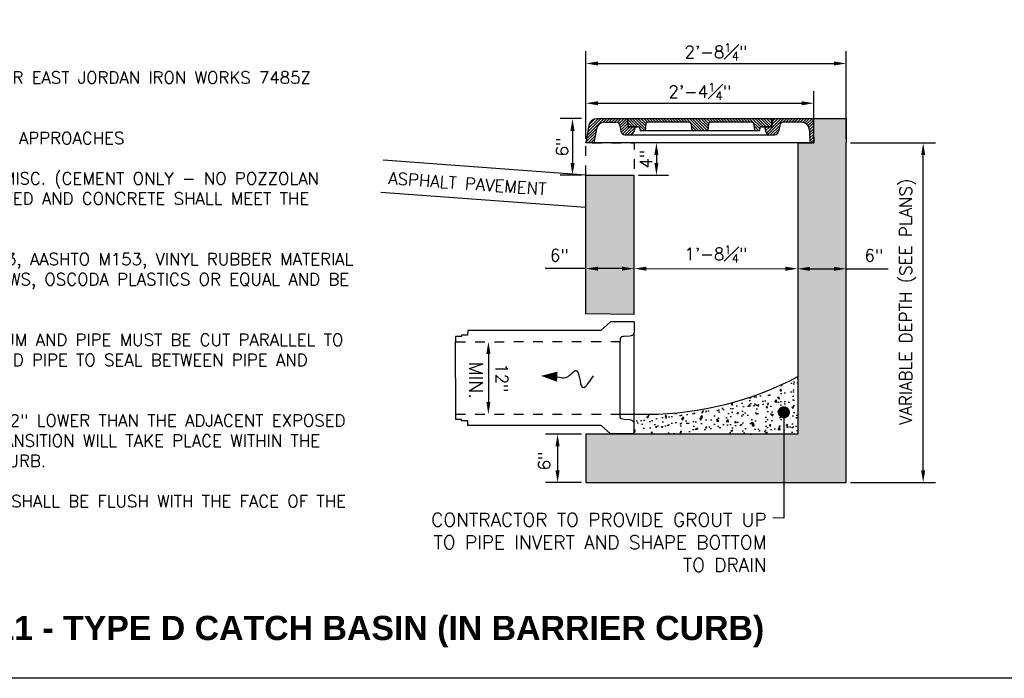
# Model space of a CAD drawing. Header units: feet. Extents: x 1489871 to 1489993, y 656800 to 656821.
# Tile 8 of 18: x 1489967 to 1489977, y 656800 to 656807. Entities that reach past the tile are written whole.
import ezdxf

# ---------------------------------------------------------------- set-up
doc = ezdxf.new("R2010")
doc.units = ezdxf.units.FT
doc.header["$MEASUREMENT"] = 0
doc.linetypes.add('F', pattern=[0.15, 0.1, -0.05])
for name, color, linetype in [('DETAIL', 1, 'Continuous'), ('DETAILS', 4, 'Continuous'), ('P-HATCH', 247, 'Continuous'), ('text', 9, 'Continuous')]:
    doc.layers.add(name, color=color, linetype=linetype)
doc.layers.add('SCRATCH', color=94, linetype='Continuous', plot=False)
doc.styles.add('RS1', font='SIMPLEX.SHX', dxfattribs={"height": 0.1})
doc.styles.add('SOLID', font='arialbd.ttf')
doc.styles.add('STANARD', font='SIMPLEX.shx')
doc.styles.get("Standard").update_dxf_attribs({"font": 'simplex.shx'})
doc.dimstyles.get("Standard").update_dxf_attribs({"dimtxt": 0.18, "dimasz": 0.18, "dimexe": 0.18, "dimexo": 0.0625, "dimgap": 0.09, "dimtad": 0, "dimtih": 1, "dimtoh": 1, "dimdec": 4, "dimzin": 0, "dimdsep": 46, "dimtxsty": 'Standard', "dimcen": 0.09, "dimadec": 0, "dimazin": 0, "dimtfac": 1, "dimtdec": 4, "dimtofl": 0, "dimtmove": 0, "dimatfit": 3, "dimfxl": 1, "dimtolj": 1, "dimtzin": 0, "dimarcsym": 0})
pattern_1 = [(45, (1489968.940215, 656812.680629), (-0.01473139, 0.01473139), [])]
pattern_2 = [(50, (1489779.31035, 656798.38033), (0.17931505, -0.01568803), [0.01875, -0.20625]), (355, (1489779.31035, 656798.38033), (-0.03468783, 0.18804803), [0.015, -0.165]), (100.45144, (1489779.32529, 656798.37902), (0.14462721, 0.17236), [0.01593505, -0.17528553]), (46.1842, (1489779.31035, 656798.43033), (0.26681033, -0.04137982), [0.028125, -0.309375]), (96.63564, (1489779.33258, 656798.42688), (0.2336655, 0.24352965), [0.0239026, -0.26292844]), (351.18416, (1489779.31035, 656798.43033), (0.2336655, 0.24352965), [0.0225, -0.2475]), (21, (1489779.33535, 656798.41783), (0.14922676, -0.10065472), [0.01875, -0.20625]), (326, (1489779.33535, 656798.41783), (0.06082883, 0.18128751), [0.015, -0.165]), (71.45144, (1489779.34778, 656798.40944), (0.2100556, 0.08063279), [0.01593505, -0.17528553]), (37.5, (1489779.310347, 656798.38033), (0.003039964, 0.083223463), [0, -0.163, 0, -0.1675, 0, -0.165625]), (7.5, (1489779.31035, 656798.38033), (0.065767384, 0.098602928), [0, -0.0955, 0, -0.15925, 0, -0.063125]), (327.5, (1489779.254597, 656798.38033), (0.13345561, -0.005638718), [0, -0.0625, 0, -0.195, 0, -0.25875]), (317.5, (1489779.2296, 656798.38033), (0.14579654, 0.025026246), [0, -0.08125, 0, -0.1295, 0, -0.18375])]

# ---------------------------------------------------------------- blocks, each defined once
blk = doc.blocks.new('*D336')
at = {"layer": 'DEFPOINTS', "color": 0, "linetype": 'Continuous', "transparency": 16777216}
for p in [(1489975.512, 656804.181), (1489975.012, 656804.101), (1489975.512, 656804.101)]:
    blk.add_point(p, dxfattribs=at)
at = {"layer": 'text', "color": 0, "linetype": 'Continuous', "lineweight": -2, "transparency": 16777216}
for p, q in [((1489975.138, 656804.181), (1489975.386, 656804.181)), ((1489975.512, 656804.181), (1489975.945, 656804.181))]:
    blk.add_line(p, q, dxfattribs=at)
at = {"layer": 'text', "color": 0, "linetype": 'Continuous', "transparency": 16777216}
for points in [[(1489975.138, 656804.202), (1489975.138, 656804.16), (1489975.012, 656804.181)], [(1489975.386, 656804.202), (1489975.386, 656804.16), (1489975.512, 656804.181)]]:
    blk.add_solid(points, dxfattribs=at)
at = {"layer": 'text', "color": 0, "linetype": 'Continuous', "transparency": 16777216, "insert": (1489975.798, 656804.319), "char_height": 0.126, "attachment_point": 5}
blk.add_mtext('\\A1;6"', dxfattribs=at)
blk = doc.blocks.new('*D337')
at = {"layer": 'DEFPOINTS', "color": 0, "linetype": 'Continuous', "transparency": 16777216}
for p in [(1489975.012, 656804.182), (1489973.324, 656803.979), (1489975.012, 656803.979)]:
    blk.add_point(p, dxfattribs=at)
at = {"layer": 'text', "color": 0, "linetype": 'Continuous', "lineweight": -2, "transparency": 16777216}
blk.add_line((1489973.451, 656804.183), (1489974.886, 656804.182), dxfattribs=at)
at = {"layer": 'text', "color": 0, "linetype": 'Continuous', "transparency": 16777216}
for points in [[(1489973.451, 656804.204), (1489973.451, 656804.162), (1489973.325, 656804.183)], [(1489974.886, 656804.203), (1489974.886, 656804.161), (1489975.012, 656804.182)]]:
    blk.add_solid(points, dxfattribs=at)
at = {"layer": 'text', "color": 0, "linetype": 'Continuous', "transparency": 16777216, "insert": (1489974.168, 656804.334), "char_height": 0.126, "attachment_point": 5, "rotation": 359.991}
blk.add_mtext('\\A1;1\'-8{\\H0.7x;\\S1#4;}"', dxfattribs=at)
blk = doc.blocks.new('*D338')
at = {"layer": 'DEFPOINTS', "color": 0, "linetype": 'Continuous', "transparency": 16777216}
for p in [(1489971.739, 656803.428), (1489971.74, 656802.678), (1489971.82, 656802.678)]:
    blk.add_point(p, dxfattribs=at)
at = {"layer": 'text', "color": 0, "linetype": 'Continuous', "lineweight": -2, "transparency": 16777216}
blk.add_line((1489971.82, 656803.302), (1489971.82, 656802.804), dxfattribs=at)
at = {"layer": 'text', "color": 0, "linetype": 'Continuous', "transparency": 16777216}
for points in [[(1489971.841, 656803.302), (1489971.799, 656803.302), (1489971.82, 656803.428)], [(1489971.841, 656802.804), (1489971.799, 656802.804), (1489971.82, 656802.678)]]:
    blk.add_solid(points, dxfattribs=at)
at = {"layer": 'text', "color": 0, "linetype": 'Continuous', "transparency": 16777216, "insert": (1489971.958, 656803.054), "char_height": 0.126, "attachment_point": 5, "rotation": 270.0419}
blk.add_mtext('\\A1;12"', dxfattribs=at)
blk = doc.blocks.new('*D339')
at = {"layer": 'DEFPOINTS', "color": 0, "linetype": 'Continuous', "transparency": 16777216}
for p in [(1489975.512, 656805.482), (1489976.307, 656805.482), (1489975.512, 656801.974)]:
    blk.add_point(p, dxfattribs=at)
at = {"layer": 'text', "color": 0, "linetype": 'Continuous', "lineweight": -2, "transparency": 16777216}
for p, q in [((1489975.556, 656805.482), (1489976.433, 656805.482)), ((1489976.307, 656802.1), (1489976.307, 656805.356)), ((1489975.556, 656801.974), (1489976.433, 656801.974))]:
    blk.add_line(p, q, dxfattribs=at)
at = {"layer": 'text', "color": 0, "linetype": 'Continuous', "transparency": 16777216}
for points in [[(1489976.286, 656805.356), (1489976.328, 656805.356), (1489976.307, 656805.482)], [(1489976.286, 656802.1), (1489976.328, 656802.1), (1489976.307, 656801.974)]]:
    blk.add_solid(points, dxfattribs=at)
at = {"layer": 'text', "color": 0, "linetype": 'Continuous', "transparency": 16777216, "insert": (1489976.148, 656803.842), "char_height": 0.126, "attachment_point": 5, "rotation": 90}
blk.add_mtext('\\A1;VARIABLE DEPTH (SEE PLANS)', dxfattribs=at)
blk = doc.blocks.new('*D340')
at = {"layer": 'DEFPOINTS', "color": 0, "linetype": 'Continuous', "transparency": 16777216}
for p in [(1489972.825, 656804.183), (1489973.325, 656804.183), (1489973.325, 656804.183)]:
    blk.add_point(p, dxfattribs=at)
at = {"layer": 'text', "color": 0, "linetype": 'Continuous', "lineweight": -2, "transparency": 16777216}
for p, q in [((1489972.825, 656804.183), (1489972.405, 656804.183)), ((1489973.199, 656804.183), (1489972.951, 656804.183))]:
    blk.add_line(p, q, dxfattribs=at)
at = {"layer": 'text', "color": 0, "linetype": 'Continuous', "transparency": 16777216}
for points in [[(1489972.951, 656804.204), (1489972.951, 656804.162), (1489972.825, 656804.183)], [(1489973.199, 656804.204), (1489973.199, 656804.162), (1489973.325, 656804.183)]]:
    blk.add_solid(points, dxfattribs=at)
at = {"layer": 'text', "color": 0, "linetype": 'Continuous', "transparency": 16777216, "insert": (1489972.552, 656804.321), "char_height": 0.126, "attachment_point": 5}
blk.add_mtext('\\A1;6"', dxfattribs=at)
blk = doc.blocks.new('*D341')
at = {"layer": 'DEFPOINTS', "color": 0, "linetype": 'Continuous', "transparency": 16777216}
for p in [(1489972.825, 656802.474), (1489972.534, 656801.974), (1489972.825, 656801.974)]:
    blk.add_point(p, dxfattribs=at)
at = {"layer": 'text', "color": 0, "linetype": 'Continuous', "lineweight": -2, "transparency": 16777216}
for p, q in [((1489972.781, 656802.474), (1489972.408, 656802.474)), ((1489972.534, 656802.348), (1489972.534, 656802.1)), ((1489972.781, 656801.974), (1489972.408, 656801.974))]:
    blk.add_line(p, q, dxfattribs=at)
at = {"layer": 'text', "color": 0, "linetype": 'Continuous', "transparency": 16777216}
for points in [[(1489972.513, 656802.348), (1489972.555, 656802.348), (1489972.534, 656802.474)], [(1489972.513, 656802.1), (1489972.555, 656802.1), (1489972.534, 656801.974)]]:
    blk.add_solid(points, dxfattribs=at)
at = {"layer": 'text', "color": 0, "linetype": 'Continuous', "transparency": 16777216, "insert": (1489972.396, 656802.197), "char_height": 0.126, "attachment_point": 5, "rotation": 90}
blk.add_mtext('\\A1;6"', dxfattribs=at)
blk = doc.blocks.new('*D360')
at = {"layer": 'DEFPOINTS', "color": 0, "linetype": 'Continuous', "transparency": 16777216}
for p in [(1489975.512, 656806.302), (1489972.825, 656805.482), (1489975.512, 656805.482)]:
    blk.add_point(p, dxfattribs=at)
at = {"layer": 'text', "color": 0, "linetype": 'Continuous', "lineweight": -2, "transparency": 16777216}
for p, q in [((1489972.825, 656805.525), (1489972.825, 656806.428)), ((1489975.512, 656805.525), (1489975.512, 656806.428)), ((1489972.951, 656806.302), (1489975.386, 656806.302))]:
    blk.add_line(p, q, dxfattribs=at)
at = {"layer": 'text', "color": 0, "linetype": 'Continuous', "transparency": 16777216}
for points in [[(1489972.951, 656806.323), (1489972.951, 656806.281), (1489972.825, 656806.302)], [(1489975.386, 656806.323), (1489975.386, 656806.281), (1489975.512, 656806.302)]]:
    blk.add_solid(points, dxfattribs=at)
at = {"layer": 'text', "color": 0, "linetype": 'Continuous', "transparency": 16777216, "insert": (1489974.168, 656806.421), "char_height": 0.126, "attachment_point": 5}
blk.add_mtext('\\A1;2\'-8{\\H0.7x;\\S1#4;}"', dxfattribs=at)
blk = doc.blocks.new('*D361')
at = {"layer": 'DEFPOINTS', "color": 0, "linetype": 'Continuous', "transparency": 16777216}
for p in [(1489975.179, 656805.891), (1489972.825, 656805.482), (1489975.179, 656805.482)]:
    blk.add_point(p, dxfattribs=at)
at = {"layer": 'text', "color": 0, "linetype": 'Continuous', "lineweight": -2, "transparency": 16777216}
for p, q in [((1489972.825, 656805.525), (1489972.825, 656806.017)), ((1489975.179, 656805.525), (1489975.179, 656806.017)), ((1489972.951, 656805.891), (1489975.053, 656805.891))]:
    blk.add_line(p, q, dxfattribs=at)
at = {"layer": 'text', "color": 0, "linetype": 'Continuous', "transparency": 16777216}
for points in [[(1489972.951, 656805.912), (1489972.951, 656805.87), (1489972.825, 656805.891)], [(1489975.053, 656805.912), (1489975.053, 656805.87), (1489975.179, 656805.891)]]:
    blk.add_solid(points, dxfattribs=at)
at = {"layer": 'text', "color": 0, "linetype": 'Continuous', "transparency": 16777216, "insert": (1489974.002, 656806.011), "char_height": 0.126, "attachment_point": 5}
blk.add_mtext('\\A1;2\'-4{\\H0.7x;\\S1#4;}"', dxfattribs=at)
blk = doc.blocks.new('*D362')
at = {"layer": 'DEFPOINTS', "color": 0, "linetype": 'Continuous', "transparency": 16777216}
for p in [(1489973.325, 656805.482), (1489973.324, 656805.148), (1489973.554, 656805.148)]:
    blk.add_point(p, dxfattribs=at)
at = {"layer": 'text', "color": 0, "linetype": 'Continuous', "lineweight": -2, "transparency": 16777216}
for p, q in [((1489973.554, 656805.355), (1489973.554, 656805.274)), ((1489973.368, 656805.148), (1489973.68, 656805.148))]:
    blk.add_line(p, q, dxfattribs=at)
at = {"layer": 'text', "color": 0, "linetype": 'Continuous', "transparency": 16777216}
for points in [[(1489973.533, 656805.355), (1489973.575, 656805.355), (1489973.554, 656805.481)], [(1489973.533, 656805.274), (1489973.575, 656805.274), (1489973.554, 656805.148)]]:
    blk.add_solid(points, dxfattribs=at)
at = {"layer": 'text', "color": 0, "linetype": 'Continuous', "transparency": 16777216, "insert": (1489973.447, 656805.315), "char_height": 0.126, "attachment_point": 5, "rotation": 89.9578}
blk.add_mtext('\\A1;4"', dxfattribs=at)
blk = doc.blocks.new('*D363')
at = {"layer": 'DEFPOINTS', "color": 0, "linetype": 'Continuous', "transparency": 16777216}
for p in [(1489972.825, 656805.732), (1489972.688, 656805.148), (1489972.825, 656805.148)]:
    blk.add_point(p, dxfattribs=at)
at = {"layer": 'text', "color": 0, "linetype": 'Continuous', "lineweight": -2, "transparency": 16777216}
for p, q in [((1489972.781, 656805.732), (1489972.562, 656805.732)), ((1489972.688, 656805.606), (1489972.688, 656805.274)), ((1489972.781, 656805.148), (1489972.562, 656805.148))]:
    blk.add_line(p, q, dxfattribs=at)
at = {"layer": 'text', "color": 0, "linetype": 'Continuous', "transparency": 16777216}
for points in [[(1489972.667, 656805.606), (1489972.709, 656805.606), (1489972.688, 656805.732)], [(1489972.667, 656805.274), (1489972.709, 656805.274), (1489972.688, 656805.148)]]:
    blk.add_solid(points, dxfattribs=at)
at = {"layer": 'text', "color": 0, "linetype": 'Continuous', "transparency": 16777216, "insert": (1489972.581, 656805.44), "char_height": 0.126, "attachment_point": 5, "rotation": 90}
blk.add_mtext('\\A1;6"', dxfattribs=at)

msp = doc.modelspace()

# ---------------------------------------------------------------- hatches: boundary and pattern name
at = {"layer": 'DETAILS'}
h = msp.add_hatch(dxfattribs=at)
h.set_pattern_fill('_USER', color=247, scale=0.020833, angle=45, style=0, pattern_type=0)
h.set_pattern_definition(pattern_1)
h.paths.add_polyline_path([(1489973.2589, 656805.64831), (1489973.25161, 656805.73164), (1489972.93853, 656805.73164, 0.36397023), (1489972.85646, 656805.66278), (1489972.82452, 656805.48164), (1489972.90914, 656805.48164), (1489972.93465, 656805.62632, -0.36397023), (1489973.01672, 656805.69518), (1489973.13618, 656805.69518, -0.36397023), (1489973.17722, 656805.66075), (1489973.18803, 656805.59941, 0.36397023), (1489973.22907, 656805.56498), (1489973.2797, 656805.56498, 0.33486027), (1489973.31976, 656805.5952), (1489973.33494, 656805.64831)])
h = msp.add_hatch(dxfattribs=at)
h.set_pattern_fill('_USER', color=247, scale=0.020833, angle=-45, style=0, pattern_type=0)
h.set_pattern_definition([(315, (1489971.553248, 656809.401554), (0.01473139, 0.01473139), [])])
h.paths.add_polyline_path([(1489974.09102, 656805.67617, -0.38887873), (1489974.11178, 656805.69518), (1489974.53883, 656805.69518, -0.38887873), (1489974.55959, 656805.67617), (1489974.56525, 656805.6114, 0.38887873), (1489974.57044, 656805.60664), (1489974.61298, 656805.60664, 0.38887873), (1489974.61817, 656805.6114), (1489974.61973, 656805.62929, -0.38887873), (1489974.64049, 656805.64831), (1489974.73911, 656805.64831), (1489974.7464, 656805.73164), (1489973.25682, 656805.73164), (1489973.26411, 656805.64831), (1489973.36272, 656805.64831, -0.38887873), (1489973.38348, 656805.62929), (1489973.38504, 656805.6114, 0.38887873), (1489973.39023, 656805.60664), (1489973.43277, 656805.60664, 0.38887873), (1489973.43796, 656805.6114), (1489973.44363, 656805.67617, -0.38887873), (1489973.46438, 656805.69518), (1489973.89144, 656805.69518, -0.38887873), (1489973.91219, 656805.67617), (1489973.91786, 656805.6114, 0.38887873), (1489973.92305, 656805.60664), (1489974.08017, 656805.60664, 0.38887873), (1489974.08536, 656805.6114)])
h = msp.add_hatch(dxfattribs=at)
h.set_pattern_fill('_USER', color=247, scale=0.020833, angle=45, style=0, pattern_type=0)
h.set_pattern_definition(pattern_1)
h.paths.add_polyline_path([(1489974.77415, 656805.56498, 0.36397023), (1489974.81518, 656805.59941), (1489974.826, 656805.66075, -0.36397023), (1489974.86703, 656805.69518), (1489975.04948, 656805.69518, -0.40487307), (1489975.13277, 656805.61452), (1489975.13702, 656805.48164), (1489975.17869, 656805.48164), (1489975.17069, 656805.73164), (1489974.75161, 656805.73164), (1489974.74432, 656805.64831), (1489974.66827, 656805.64831), (1489974.68345, 656805.5952, 0.33486027), (1489974.72351, 656805.56498)])
at = {"layer": 'P-HATCH', "linetype": 'Continuous'}
h = msp.add_hatch(dxfattribs=at)
h.set_pattern_fill('AR-CONC', color=256, scale=0.025)
h.set_pattern_definition(pattern_2)
h.paths.add_polyline_path([(1489973.32452, 656805.14812), (1489972.82452, 656805.1485), (1489972.82452, 656803.71065), (1489973.32322, 656803.7082)], flags=17)
h.paths.add_polyline_path([(1489975.51202, 656805.7319), (1489975.17869, 656805.7319), (1489975.17869, 656805.48164), (1489975.01202, 656805.48164), (1489975.01202, 656802.47422), (1489974.32452, 656802.47422), (1489972.82452, 656802.47422), (1489972.82452, 656801.97422), (1489974.32452, 656801.97422), (1489975.51202, 656801.97422)])
h = msp.add_hatch(dxfattribs=at)
h.set_pattern_fill('AR-CONC', color=256, scale=0.025)
h.set_pattern_definition(pattern_2)
edge = h.paths.add_edge_path()
edge.add_arc((1489973.44557, 656806.02855), 3.34978, 270.439516, 297.88051, ccw=False)
edge.add_line((1489973.47127, 656802.67887), (1489973.32508, 656802.67882))
edge.add_line((1489973.32508, 656802.67882), (1489973.32512, 656802.58783))
edge.add_line((1489973.32512, 656802.58783), (1489973.32507, 656802.47422))
edge.add_line((1489973.32507, 656802.47422), (1489974.32452, 656802.47422))
edge.add_line((1489974.32452, 656802.47422), (1489975.01202, 656802.47422))
edge.add_line((1489975.01202, 656802.47422), (1489975.01202, 656803.0676))

# ---------------------------------------------------------------- linework, layer by layer
at = {"layer": 'DETAIL', "linetype": 'Continuous'}
for p, q in [((1489975.01202, 656805.48164), (1489975.01202, 656802.47422)), ((1489975.51202, 656801.97422), (1489975.51202, 656805.48164)), ((1489973.32322, 656803.7082), (1489973.32322, 656805.14831)), ((1489973.08041, 656803.63273), (1489972.98189, 656803.54402)), ((1489973.32468, 656803.63289), (1489973.08041, 656803.63273)), ((1489971.54111, 656803.48068), (1489971.48196, 656803.48036)), ((1489971.48196, 656803.48036), (1489971.48208, 656803.4282)), ((1489971.60584, 656803.49631), (1489971.54111, 656803.49461)), ((1489971.54111, 656803.49461), (1489971.54111, 656803.48068)), ((1489971.60741, 656803.54437), (1489971.60584, 656803.49631)), ((1489972.98189, 656803.54402), (1489971.60741, 656803.54437)), ((1489971.48242, 656802.62604), (1489971.48248, 656802.6782)), ((1489971.54157, 656802.62578), (1489971.48242, 656802.62604)), ((1489971.54159, 656802.61185), (1489971.54157, 656802.62578)), ((1489971.60631, 656802.61021), (1489971.54159, 656802.61185)), ((1489971.60794, 656802.56216), (1489971.60631, 656802.61021)), ((1489972.98241, 656802.56398), (1489971.60794, 656802.56216)), ((1489973.08102, 656802.47537), (1489972.98241, 656802.56398)), ((1489972.82452, 656802.47422), (1489972.82452, 656801.97422)), ((1489974.32452, 656802.47422), (1489972.82452, 656802.47422)), ((1489973.32507, 656802.47547), (1489973.08102, 656802.47537)), ((1489975.01202, 656802.47422), (1489974.32452, 656802.47422)), ((1489972.82452, 656801.97422), (1489975.51202, 656801.97422))]:
    msp.add_line(p, q, dxfattribs=at)
at = {"layer": 'DETAIL', "linetype": 'F', "ltscale": 0.0625}
for p, q in [((1489971.48208, 656803.4282), (1489973.17912, 656803.42944)), ((1489971.48248, 656802.6782), (1489973.17952, 656802.67877))]:
    msp.add_line(p, q, dxfattribs=at)
at = {"layer": 'DETAIL', "linetype": 'Continuous', "flags": 128}
for points in [[(1489975.01202, 656805.48164), (1489975.17869, 656805.48164), (1489975.17869, 656805.7319), (1489975.51202, 656805.7319), (1489975.51202, 656805.48164)], [(1489972.82452, 656805.14831), (1489973.32428, 656805.14831)]]:
    msp.add_lwpolyline(points, dxfattribs=at)
at = {"layer": 'DETAIL', "linetype": 'F', "ltscale": 0.0625, "flags": 128}
msp.add_lwpolyline([(1489972.82452, 656805.14831), (1489972.82452, 656805.48164), (1489973.32452, 656805.48164), (1489973.32428, 656805.14831)], dxfattribs=at)
at = {"layer": 'DETAIL', "linetype": 'Continuous'}
for points in [[(1489972.82452, 656805.14831), (1489970.73258, 656805.3021)], [(1489973.32322, 656803.7082), (1489972.82452, 656803.71542), (1489972.82452, 656805.14831)], [(1489972.82452, 656804.81408), (1489970.70814, 656804.96966)], [(1489973.32512, 656802.58783), (1489973.32462, 656803.52054)], [(1489971.48248, 656802.6782), (1489971.48208, 656803.4282)], [(1489973.17952, 656802.67877), (1489973.17912, 656803.42944)]]:
    msp.add_lwpolyline(points, dxfattribs=at)
for points in [[(1489973.32468, 656803.63289), (1489973.32462, 656803.52054, -0.30017441), (1489973.27937, 656803.48645), (1489973.22161, 656803.483, 0.06150134), (1489973.19458, 656803.47802, 0.28872188), (1489973.18053, 656803.46145), (1489973.17912, 656803.42944)], [(1489973.32507, 656802.47547), (1489973.32512, 656802.58783, 0.30017441), (1489973.27983, 656802.62186), (1489973.22207, 656802.62525, -0.06150134), (1489973.19503, 656802.63021, -0.28872188), (1489973.18097, 656802.64676), (1489973.17952, 656802.67877)]]:
    msp.add_lwpolyline(points, format="xyb", dxfattribs=at)
at = {"layer": 'DETAIL', "flags": 128}
msp.add_lwpolyline([(1489972.36289, 656803.07526, 0, 0.10547, 0), (1489972.53101, 656803.06701, 0.10547, 0.10547, 0)], format="xyseb", dxfattribs=at)
at = {"layer": 'DETAIL'}
msp.add_lwpolyline([(1489973.17952, 656802.67877), (1489973.47127, 656802.67887, 0.1203094), (1489975.01202, 656803.0676, 0.1203094)], format="xyb", dxfattribs=at)
msp.add_spline([(1489972.53101, 656803.06701), (1489972.62715, 656803.06229), (1489972.72551, 656803.13054), (1489972.78811, 656802.96007), (1489972.90531, 656803.07606)], degree=3, dxfattribs=at)
at = {"layer": 'DETAILS', "color": 247}
for p, q in [((1489975.17069, 656805.73164), (1489972.93853, 656805.73164)), ((1489973.25161, 656805.73164), (1489973.2589, 656805.64831)), ((1489973.25682, 656805.73164), (1489973.26411, 656805.64831)), ((1489974.7464, 656805.73164), (1489973.25682, 656805.73164)), ((1489974.7464, 656805.73164), (1489974.73911, 656805.64831)), ((1489974.75161, 656805.73164), (1489974.74432, 656805.64831)), ((1489975.17069, 656805.73164), (1489975.17869, 656805.48164)), ((1489972.85646, 656805.66278), (1489972.82452, 656805.48164)), ((1489972.93465, 656805.62632), (1489972.90914, 656805.48164)), ((1489973.01672, 656805.69518), (1489973.13618, 656805.69518)), ((1489973.17722, 656805.66075), (1489973.18803, 656805.59941)), ((1489973.2589, 656805.64831), (1489973.36272, 656805.64831)), ((1489973.36272, 656805.64831), (1489973.26411, 656805.64831)), ((1489973.33494, 656805.64831), (1489973.31976, 656805.5952)), ((1489973.38348, 656805.62929), (1489973.38504, 656805.6114)), ((1489974.61298, 656805.60664), (1489973.39023, 656805.60664)), ((1489973.44363, 656805.67617), (1489973.43796, 656805.6114)), ((1489973.89144, 656805.69518), (1489973.46438, 656805.69518)), ((1489973.91219, 656805.67617), (1489973.91786, 656805.6114)), ((1489974.09102, 656805.67617), (1489974.08536, 656805.6114)), ((1489974.53883, 656805.69518), (1489974.11178, 656805.69518)), ((1489974.55959, 656805.67617), (1489974.56525, 656805.6114)), ((1489974.61973, 656805.62929), (1489974.61817, 656805.6114)), ((1489974.73911, 656805.64831), (1489974.64049, 656805.64831)), ((1489974.64049, 656805.64831), (1489974.74432, 656805.64831)), ((1489974.66827, 656805.64831), (1489974.68345, 656805.5952)), ((1489974.826, 656805.66075), (1489974.81518, 656805.59941)), ((1489975.04948, 656805.69518), (1489974.86703, 656805.69518)), ((1489975.13277, 656805.61452), (1489975.13702, 656805.48164)), ((1489973.22907, 656805.56498), (1489974.77415, 656805.56498)), ((1489972.82452, 656805.48164), (1489972.82452, 656805.48926)), ((1489975.17869, 656805.48164), (1489972.82452, 656805.48164))]:
    msp.add_line(p, q, dxfattribs=at)
for centre, radius, start, end in [((1489972.93853, 656805.64831), 0.08333, 90, 170), ((1489973.01672, 656805.61185), 0.08333, 90, 170), ((1489973.13618, 656805.65352), 0.04167, 10, 90), ((1489973.36272, 656805.62748), 0.02083, 5, 90), ((1489973.39023, 656805.61185), 0.00521, 185, 270), ((1489973.43277, 656805.61185), 0.00521, 270, 355), ((1489973.46438, 656805.67435), 0.02083, 90, 175), ((1489973.89144, 656805.67435), 0.02083, 5, 90), ((1489973.92305, 656805.61185), 0.00521, 185, 270), ((1489974.08017, 656805.61185), 0.00521, 270, 355), ((1489974.11178, 656805.67435), 0.02083, 90, 175), ((1489974.53883, 656805.67435), 0.02083, 5, 90), ((1489974.57044, 656805.61185), 0.00521, 185, 270), ((1489974.61298, 656805.61185), 0.00521, 270, 355), ((1489974.64049, 656805.62748), 0.02083, 90, 175), ((1489974.86703, 656805.65352), 0.04167, 90, 170), ((1489975.04948, 656805.61185), 0.08333, 1.833203, 90), ((1489973.22907, 656805.60664), 0.04167, 190, 270), ((1489973.2797, 656805.60664), 0.04167, 270, 344.054604), ((1489974.72351, 656805.60664), 0.04167, 195.945396, 270), ((1489974.77415, 656805.60664), 0.04167, 270, 350)]:
    msp.add_arc(centre, radius, start, end, dxfattribs=at)
at = {"layer": 'SCRATCH', "flags": 128}
msp.add_lwpolyline([(1489962.26685, 656799.95158), (1489962.26685, 656820.70158), (1489992.64185, 656820.70158), (1489992.64185, 656799.95158)], close=True, dxfattribs=at)

# ---------------------------------------------------------------- texts
at = {"layer": 'text', "insert": (1489962.51272, 656806.53169), "char_height": 0.125, "width": 7.9658571, "attachment_point": 1, "style": 'STANARD'}
msp.add_mtext('\\A1;{\\fArial|b1|i0|c0|p34;\\H1.5x;\\C3;NOTES\\P\\pxi-3,l3,t3;}A.^IINLET FRAME SHALL BE NEENAH R-3312-A OR EAST JORDAN IRON WORKS 7485Z FRAME AND 7485A INLET PLATE OR EQUIVALENT. \\P\\pi0,l0,tz;\\P\\pi-3,l3,t3;B.^ICATCH BASINS SHALL NOT BE PLACED IN DRIVE APPROACHES\\P\\pi0,l0,tz;\\P\\pi-3,l3,t3;C.^ICONCRETE, CAST-IN-PLACE, TO BE ODOT QC MISC. (CEMENT ONLY - NO POZZOLAN MATERIAL). PRECAST CONSTRUCTION IS PERMITTED AND CONCRETE SHALL MEET THE REQUIREMENTS OF 706.13. \\P\\pi0,l0,tz;\\P\\pi-3,l3,t3;D.^IEXPANSION JOINTS SHALL BE PER ODOT 705.03, AASHTO M153, VINYL RUBBER MATERIAL MANUFACTURED BY RIGHT/POINTE, W.R. MEADOWS, OSCODA PLASTICS OR EQUAL AND BE INSTALLED AS INDICATED IN THE DETAIL.\\P\\pi0,l0,tz;\\P\\pi-3,l3,t3;E.^IPIPE TO INTRUDE INTO CATCH BASIN 1" MAXIMUM AND PIPE MUST BE CUT PARALLEL TO CATCH BASIN. USE NON-SHRINK GROUT AROUND PIPE TO SEAL BETWEEN PIPE AND CATCH BASIN.\\P\\pi0,l0,tz;\\P\\pi-3,l3,t3;F.^ITHE FLOW LINE ACROSS THE FRAME SHALL BE 2" LOWER THAN THE ADJACENT EXPOSED HEIGHT OF THE BARRIER CURB. THE SLOPE TRANSITION WILL TAKE PLACE WITHIN THE 3\'-0" BLOCK OUT SECTION OF THE BARRIER CURB. \\P\\pi0,l0,tz;\\P\\pi-3,l3,t3;G.^ITHE FRONT EDGE OF THE CATCH BASIN FRAME SHALL BE FLUSH WITH THE FACE OF THE BARRIER CURB. ', dxfattribs=at)
at = {"layer": 'text', "insert": (1489970.79153, 656805.1814), "char_height": 0.125, "width": 3.4943, "attachment_point": 1, "rotation": 356}
msp.add_mtext('ASPHALT PAVEMENT', dxfattribs=at)
at = {"layer": 'text', "color": 9, "linetype": 'Continuous', "insert": (1489971.76117, 656803.00589), "char_height": 0.14, "width": 0.4258325, "attachment_point": 2, "rotation": 270, "style": 'RS1'}
msp.add_mtext('\\A1;\\pxql;MIN.', dxfattribs=at)
at = {"layer": 'text', "color": 9, "linetype": 'Continuous', "insert": (1489974.69148, 656801.65896), "char_height": 0.14, "width": 3.8394231, "attachment_point": 3, "style": 'RS1'}
msp.add_mtext('\\A1;CONTRACTOR TO PROVIDE GROUT UP TO PIPE INVERT AND SHAPE BOTTOM TO DRAIN', dxfattribs=at)
at = {"layer": 'text', "color": 3, "insert": (1489965.60612, 656800.43417), "char_height": 0.25, "width": 9.2277733, "attachment_point": 4, "style": 'SOLID'}
msp.add_mtext('ITEM 611 - TYPE D CATCH BASIN (IN BARRIER CURB)', dxfattribs=at)

# ---------------------------------------------------------------- dimensions: what is measured, and where the dimension line sits
at = {"layer": 'text', "linetype": 'Continuous'}
for base, p1, p2, angle, text, override, picture, middle in [((1489975.51202, 656806.30151), (1489972.82452, 656805.48164), (1489975.51202, 656805.48164), 0, '2\'-8{\\H0.7x;\\S1#4;}"', {"dimscale": 0.7, "dimgap": 0.045, "dimtad": 1, "dimtih": 0, "dimtoh": 0}, '*D360', (1489974.16827, 656806.30151)), ((1489975.17869, 656805.89116), (1489972.82452, 656805.48164), (1489975.17869, 656805.48164), 0, '2\'-4{\\H0.7x;\\S1#4;}"', {"dimscale": 0.7, "dimgap": 0.045, "dimtad": 1, "dimtih": 0, "dimtoh": 0}, '*D361', (1489974.00161, 656805.89116)), ((1489973.55372, 656805.14814), (1489973.32452, 656805.48164), (1489973.32428, 656805.14831), 269.957826, '4"', {"dimscale": 0.7, "dimgap": 0.045, "dimtad": 1, "dimtih": 0, "dimtoh": 0, "dimse1": 1}, '*D362', (1489973.55385, 656805.31481)), ((1489976.30679, 656805.48164), (1489975.51202, 656801.97422), (1489975.51202, 656805.48164), 90, 'VARIABLE DEPTH (SEE PLANS)', {"dimscale": 0.7, "dimtad": 1, "dimtih": 0, "dimtoh": 0, "dimse1": 0, "dimse2": 0}, '*D339', (1489976.30679, 656803.84229)), ((1489973.32452, 656804.18261), (1489972.82452, 656804.18306), (1489973.32452, 656804.18306), 0, '6"', {"dimscale": 0.7, "dimtad": 1, "dimtih": 0, "dimtoh": 0, "dimse1": 1, "dimse2": 1}, '*D340', (1489972.55152, 656804.18261)), ((1489975.01186, 656804.18235), (1489973.32449, 656803.97905), (1489975.01183, 656803.97879), 359.991017, '1\'-8{\\H0.7x;\\S1#4;}"', {"dimscale": 0.7, "dimtad": 1, "dimtih": 0, "dimtoh": 0, "dimse1": 1, "dimse2": 1}, '*D337', (1489974.16819, 656804.18248)), ((1489975.51183, 656804.18095), (1489975.01183, 656804.10057), (1489975.51183, 656804.10057), 0, '6"', {"dimscale": 0.7, "dimtad": 1, "dimtih": 0, "dimtoh": 0, "dimse1": 1, "dimse2": 1}, '*D336', (1489975.79782, 656804.18095)), ((1489971.82016, 656802.67838), (1489971.73924, 656803.42839), (1489971.73979, 656802.67832), 270.041906, '12"', {"dimscale": 0.7, "dimtad": 1, "dimtih": 0, "dimtoh": 0, "dimse1": 1, "dimse2": 1}, '*D338', (1489971.81989, 656803.05341)), ((1489972.53371, 656801.97422), (1489972.82452, 656802.47422), (1489972.82452, 656801.97422), 270, '6"', {"dimscale": 0.7, "dimtad": 1, "dimtih": 0, "dimtoh": 0, "dimse1": 0, "dimse2": 0}, '*D341', (1489972.53371, 656802.19671))]:
    dim = msp.add_linear_dim(base=base, p1=p1, p2=p2, angle=angle, text=text, dimstyle='Standard', override=override, dxfattribs=at)
    dim.commit()
    dim.dimension.update_dxf_attribs({"geometry": picture, "text_midpoint": middle, "dimtype": 161})
dim = msp.add_aligned_dim(p1=(1489972.82452, 656805.73164), p2=(1489972.82452, 656805.14831), distance=-0.13689, text='6"', dimstyle='Standard', override={"dimscale": 0.7, "dimgap": 0.045, "dimtad": 1, "dimtih": 0, "dimtoh": 0, "dimse1": 0}, dxfattribs=at)
dim.commit()
dim.dimension.update_dxf_attribs({"geometry": '*D363', "text_midpoint": (1489972.58113, 656805.43998)})

# ---------------------------------------------------------------- leaders
at = {"layer": 'text'}
msp.add_leader([(1489974.86923, 656802.69923), (1489974.86795, 656801.60737), (1489974.75465, 656801.60754)], dimstyle='Standard', override={"dimtxt": 0.1875, "dimasz": 0.125, "dimldrblk": 'Dot'}, dxfattribs=at)

doc.saveas('drawing.dxf')
